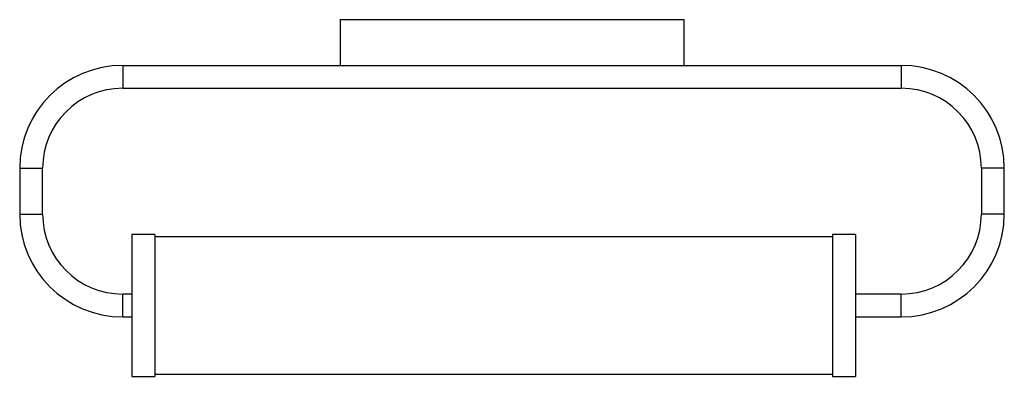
# Paper-space layout '_Superior' of a CAD drawing. Header units: millimetres. Extents: x -171 to 259, y -31 to 125.
import ezdxf

# ---------------------------------------------------------------- set-up
doc = ezdxf.new("R2010")
doc.units = ezdxf.units.MM

psp = doc.layouts.new('_Superior')

# ---------------------------------------------------------------- linework, layer by layer
at = {"color": 7, "linetype": 'Continuous', "lineweight": 25}
for p, q in [((-31, 125), (-31, 105)), ((-31, 125), (119, 125)), ((119, 125), (119, 105)), ((-126, 105), (214, 105)), ((-126, 95), (214, 95)), ((-171, 60), (-171, 40)), ((-161, 40), (-161, 60)), ((249, 60), (249, 40)), ((259, 40), (259, 60)), ((-112, 31), (-122, 31)), ((-122, 31), (-122, -31)), ((-112, 31), (-112, -31)), ((194, 31), (184, 31)), ((184, 31), (184, -31)), ((194, 31), (194, -31)), ((184, 30), (-112, 30)), ((-122, 5), (-126, 5)), ((214, 5), (194, 5)), ((-126, -5), (-122, -5)), ((194, -5), (214, -5)), ((-112, -30), (184, -30)), ((-122, -31), (-112, -31)), ((184, -31), (194, -31))]:
    psp.add_line(p, q, dxfattribs=at)
at = {"color": 8, "linetype": 'Continuous', "lineweight": 25}
for p, q in [((-126, 105), (-126, 95)), ((214, 105), (214, 95)), ((-171, 60), (-161, 60)), ((259, 60), (249, 60)), ((-171, 40), (-161, 40)), ((259, 40), (249, 40)), ((-126, -5), (-126, 5)), ((214, -5), (214, 5))]:
    psp.add_line(p, q, dxfattribs=at)
at = {"color": 7, "linetype": 'Continuous', "lineweight": 25}
for centre, radius, start, end in [((-126, 60), 45, 90, 180), ((214, 60), 45, 0, 90), ((-126, 60), 35, 90, 180), ((214, 60), 35, 0, 90), ((-126, 40), 45, 180, 270), ((-126, 40), 35, 180, 270), ((214, 40), 35, 270, 0), ((214, 40), 45, 270, 0)]:
    psp.add_arc(centre, radius, start, end, dxfattribs=at)

doc.saveas('drawing.dxf')
